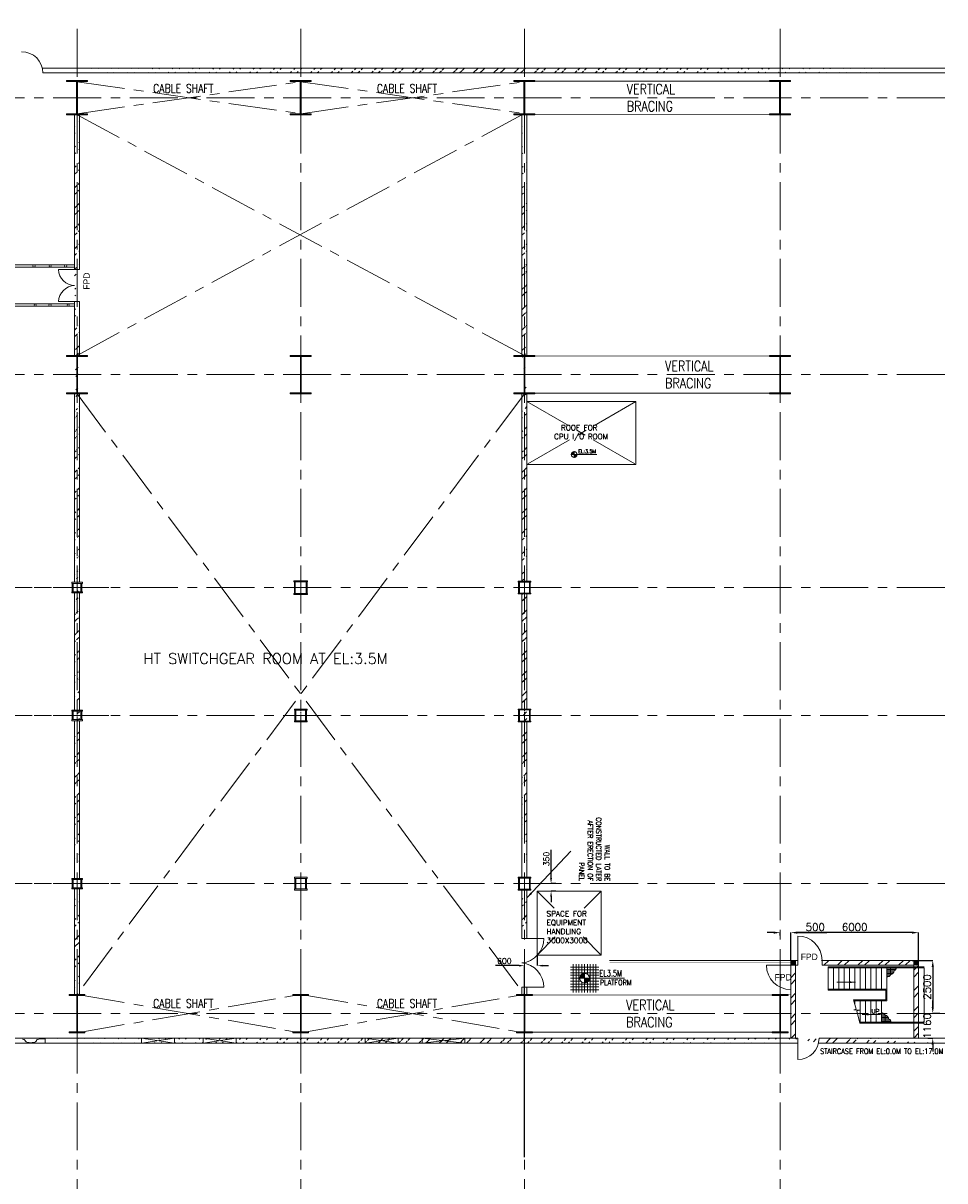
# Model space of a CAD drawing. Header units: inches. Extents: x 0 to 1545919, y 0 to 23143738.
# Tile 3 of 197: x 42049 to 85309, y 44616 to 98969. Entities that reach past the tile are written whole.
import ezdxf

# ---------------------------------------------------------------- set-up
doc = ezdxf.new("R2010")
doc.units = ezdxf.units.IN
doc.header["$LTSCALE"] = 1800
doc.header["$MEASUREMENT"] = 0
for name, pattern in [('CENTER', [2, 1.25, -0.25, 0.25, -0.25]), ('CENTER2', [1.125, 0.75, -0.125, 0.125, -0.125]), ('HIDDEN', [0.375, 0.25, -0.125])]:
    doc.linetypes.add(name, pattern=pattern)
doc.layers.get('0').update_dxf_attribs({"color": 253, "lineweight": 5})
doc.layers.get('Defpoints').update_dxf_attribs({"lineweight": 18})
for name, color, linetype, lineweight in [('A-REMOVABLE GRATING', 252, 'Continuous', 9), ('AUX COL', 1, 'Continuous', 18), ('BRACING', 1, 'HIDDEN', 18), ('CEN', 8, 'CENTER', 18), ('COL', 1, 'Continuous', 18), ('DIM', 4, 'Continuous', 18), ('DOOR', 235, 'Continuous', 13), ('GRID', 251, 'CENTER', 18), ('OPENING', 40, 'Continuous', 18), ('STAIR', 2, 'Continuous', 18), ('STEEL', 231, 'Continuous', 18), ('TEXT', 3, 'Continuous', 18), ('WALL', 6, 'Continuous', 18)]:
    doc.layers.add(name, color=color, linetype=linetype, lineweight=lineweight)
doc.styles.add('AR', font='arial.ttf')
doc.styles.add('HTX11', font='O8111901')
doc.styles.add('ROMANC', font='ROMANC.SHX')
doc.styles.add('ROMANS', font='romans.shx')
doc.styles.add('ROMANT', font='romant')
doc.linetypes.add('FENCELINE1', pattern='A,0.25,-0.1,[133,ltypeshp.shx,S=0.1,R=0,X=-0.1,Y=0],-0.1,1', length=1.45)
doc.dimstyles.new('USER175', dxfattribs={"dimscale": 175, "dimtxt": 2, "dimasz": 1.75, "dimexe": 0, "dimexo": 0, "dimgap": 0.5, "dimtad": 1, "dimdec": 0, "dimzin": 0, "dimdsep": 46, "dimtxsty": 'ROMANS', "dimcen": 0, "dimclrd": 4, "dimclre": 4, "dimclrt": 4, "dimadec": 0, "dimazin": 0, "dimtfac": 0.09, "dimtdec": 0, "dimtix": 1, "dimtofl": 0, "dimtmove": 0, "dimatfit": 3, "dimfxl": 1, "dimtolj": 1, "dimtzin": 0, "dimarcsym": 0})
pattern_1 = [(0, (-336986.62, -83838.76), (0, 62.5), []), (90, (-336986.62, -83838.76), (-250, 2e-14), [])]

# ---------------------------------------------------------------- blocks, each defined once
blk = doc.blocks.new('A-ROW COLUMN')
at = {"layer": 'COL'}
h = blk.add_hatch(dxfattribs=at)
h.set_pattern_fill('ANSI31', color=256, scale=200, style=0)
h.set_pattern_definition([(45, (165226.353, 18853.894), (-17.67767, 17.67767), [])])
h.paths.add_polyline_path([(180799, 40890), (181539, 40890), (181539, 40840), (180799, 40840)])
h.paths.add_polyline_path([(181153, 42590), (181185, 42590), (181185, 40890), (181153, 40890)])
h.paths.add_polyline_path([(180799, 42640), (181539, 42640), (181539, 42590), (180799, 42590)])
blk.add_line((181169, 40840), (181169, 42640))
at = {"layer": 'CEN'}
for p, q in [((181169, 40840), (181169, 42640)), ((180977, 41740), (181360, 41740))]:
    blk.add_line(p, q, dxfattribs=at)
at = {"layer": 'COL'}
for points in [[(180799, 42640), (181539, 42640), (181539, 42590), (180799, 42590)], [(181153, 42590), (181185, 42590), (181185, 40890), (181153, 40890)], [(180799, 40890), (181539, 40890), (181539, 40840), (180799, 40840)]]:
    blk.add_lwpolyline(points, close=True, dxfattribs=at)
blk = doc.blocks.new('C-ROW COLUMN')
at = {"layer": 'COL'}
h = blk.add_hatch(dxfattribs=at)
h.set_pattern_fill('ANSI31', color=256, scale=200, style=0)
h.set_pattern_definition([(45, (-1315.907, -6.545), (-17.6776695, 17.6776695), [])])
h.paths.add_polyline_path([(77950, 120865), (76960, 120865), (76960, 120820), (77950, 120820)])
h.paths.add_polyline_path([(77478, 120820), (77433, 120820), (77433, 119310), (77478, 119310)])
h.paths.add_polyline_path([(77950, 119310), (76960, 119310), (76960, 119265), (77950, 119265)])
at = {"layer": 'CEN'}
for p, q in [((77455, 119265), (77455, 120865)), ((77264, 120065), (77647, 120065))]:
    blk.add_line(p, q, dxfattribs=at)
at = {"layer": 'COL'}
for points in [[(76960, 120865), (77950, 120865), (77950, 120820), (76960, 120820)], [(77433, 120820), (77478, 120820), (77478, 119310), (77433, 119310)], [(76960, 119310), (77950, 119310), (77950, 119265), (76960, 119265)]]:
    blk.add_lwpolyline(points, close=True, dxfattribs=at)
blk = doc.blocks.new('B-ROW COLUMN')
at = {"layer": 'COL'}
h = blk.add_hatch(dxfattribs=at)
h.set_pattern_fill('ANSI31', color=256, scale=200, style=0)
h.set_pattern_definition([(45, (155648.048, 63141.767), (-17.67767, 17.67767), [])])
h.paths.add_polyline_path([(171095, 85178), (172085, 85178), (172085, 85128), (171095, 85128)])
h.paths.add_polyline_path([(171574, 86878), (171606, 86878), (171606, 85178), (171574, 85178)])
h.paths.add_polyline_path([(171095, 86928), (172085, 86928), (172085, 86878), (171095, 86878)])
blk.add_line((171590, 85128), (171590, 86928))
at = {"layer": 'CEN'}
for p, q in [((171590, 85128), (171590, 86928)), ((171399, 86028), (171782, 86028))]:
    blk.add_line(p, q, dxfattribs=at)
at = {"layer": 'COL'}
for points in [[(171095, 86928), (172085, 86928), (172085, 86878), (171095, 86878)], [(171574, 86878), (171606, 86878), (171606, 85178), (171574, 85178)], [(171095, 85178), (172085, 85178), (172085, 85128), (171095, 85128)]]:
    blk.add_lwpolyline(points, close=True, dxfattribs=at)
blk = doc.blocks.new('*D686')
at = {"layer": 'Defpoints', "color": 0, "transparency": 16777216}
for p in [(66827, 58569), (67045, 58569), (67045, 58219)]:
    blk.add_point(p, dxfattribs=at)
at = {"layer": 'DIM', "color": 4, "lineweight": -2, "transparency": 16777216}
for p, q in [((66827, 58831), (66827, 60153)), ((67045, 58569), (66827, 58569)), ((67045, 58219), (66827, 58219)), ((66827, 57956), (66827, 57694))]:
    blk.add_line(p, q, dxfattribs=at)
at = {"layer": 'DIM', "color": 4, "transparency": 16777216}
for points in [[(66784, 58831), (66871, 58831), (66827, 58569)], [(66784, 57956), (66871, 57956), (66827, 58219)]]:
    blk.add_solid(points, dxfattribs=at)
at = {"layer": 'DIM', "color": 4, "transparency": 16777216, "insert": (66609, 59728), "char_height": 262.5, "attachment_point": 5, "rotation": 90, "style": 'ROMANS'}
blk.add_mtext('\\A1;350', dxfattribs=at)
blk = doc.blocks.new('*D1059')
at = {"layer": 'Defpoints', "color": 0, "transparency": 16777216}
for p in [(66177, 55219), (65577, 54719), (65577, 45723)]:
    blk.add_point(p, dxfattribs=at)
at = {"layer": 'DIM', "color": 4, "lineweight": -2, "transparency": 16777216}
for p, q in [((66177, 55219), (66177, 54719)), ((65315, 54719), (64215, 54719)), ((65577, 45723), (65577, 54719)), ((66440, 54719), (66702, 54719))]:
    blk.add_line(p, q, dxfattribs=at)
at = {"layer": 'DIM', "color": 4, "transparency": 16777216}
for points in [[(65315, 54762), (65315, 54675), (65577, 54719)], [(66440, 54762), (66440, 54675), (66177, 54719)]]:
    blk.add_solid(points, dxfattribs=at)
at = {"layer": 'DIM', "color": 4, "transparency": 16777216, "insert": (64634, 54937), "char_height": 262.5, "attachment_point": 5, "style": 'ROMANS'}
blk.add_mtext('\\A1;600', dxfattribs=at)
blk = doc.blocks.new('*D687')
at = {"layer": 'Defpoints', "color": 0, "transparency": 16777216}
for p in [(77577, 56128), (78077, 56269), (78077, 56128)]:
    blk.add_point(p, dxfattribs=at)
at = {"layer": 'DIM', "color": 4, "lineweight": -2, "transparency": 16777216}
for p, q in [((77271, 56269), (76965, 56269)), ((77577, 56128), (77577, 56269)), ((78077, 56128), (78077, 56269)), ((78384, 56269), (79765, 56269))]:
    blk.add_line(p, q, dxfattribs=at)
at = {"layer": 'DIM', "color": 4, "transparency": 16777216}
for points in [[(77271, 56320), (77271, 56218), (77577, 56269)], [(78384, 56320), (78384, 56218), (78077, 56269)]]:
    blk.add_solid(points, dxfattribs=at)
at = {"layer": 'DIM', "color": 4, "transparency": 16777216, "insert": (79227, 56532), "char_height": 350, "attachment_point": 5, "style": 'ROMANS'}
blk.add_mtext('\\A1;500', dxfattribs=at)
blk = doc.blocks.new('*D688')
at = {"layer": 'Defpoints', "color": 0, "transparency": 16777216}
for p in [(78077, 56269), (78077, 54969), (84077, 54969)]:
    blk.add_point(p, dxfattribs=at)
at = {"layer": 'DIM', "color": 4, "lineweight": -2, "transparency": 16777216}
for p, q in [((78077, 54969), (78077, 56269)), ((83771, 56269), (78384, 56269)), ((84077, 54969), (84077, 56269))]:
    blk.add_line(p, q, dxfattribs=at)
at = {"layer": 'DIM', "color": 4, "transparency": 16777216}
for points in [[(78384, 56320), (78384, 56218), (78077, 56269)], [(83771, 56320), (83771, 56218), (84077, 56269)]]:
    blk.add_solid(points, dxfattribs=at)
at = {"layer": 'DIM', "color": 4, "transparency": 16777216, "insert": (81077, 56532), "char_height": 350, "attachment_point": 5, "style": 'ROMANS'}
blk.add_mtext('\\A1;6000', dxfattribs=at)
blk = doc.blocks.new('*D689')
at = {"layer": 'Defpoints', "color": 0, "transparency": 16777216}
for p in [(83780, 54969), (84742, 52469), (85082, 52469)]:
    blk.add_point(p, dxfattribs=at)
at = {"layer": 'DIM', "color": 4, "lineweight": -2, "transparency": 16777216}
for p, q in [((83780, 54969), (84742, 54969)), ((84742, 54663), (84742, 52775)), ((85082, 52469), (84742, 52469))]:
    blk.add_line(p, q, dxfattribs=at)
at = {"layer": 'DIM', "color": 4, "transparency": 16777216}
for points in [[(84691, 54663), (84793, 54663), (84742, 54969)], [(84691, 52775), (84793, 52775), (84742, 52469)]]:
    blk.add_solid(points, dxfattribs=at)
at = {"layer": 'DIM', "color": 4, "transparency": 16777216, "insert": (84479, 53719), "char_height": 350, "attachment_point": 5, "rotation": 90, "style": 'ROMANS'}
blk.add_mtext('\\A1;2500', dxfattribs=at)
blk = doc.blocks.new('*D690')
at = {"layer": 'Defpoints', "color": 0, "transparency": 16777216}
for p in [(85082, 52469), (84518, 51309), (84742, 51309)]:
    blk.add_point(p, dxfattribs=at)
at = {"layer": 'DIM', "color": 4, "lineweight": -2, "transparency": 16777216}
for p, q in [((84742, 52775), (84742, 53081)), ((85082, 52469), (84742, 52469)), ((84518, 51309), (84742, 51309)), ((84742, 51002), (84742, 50696))]:
    blk.add_line(p, q, dxfattribs=at)
at = {"layer": 'DIM', "color": 4, "transparency": 16777216}
for points in [[(84691, 52775), (84793, 52775), (84742, 52469)], [(84691, 51002), (84793, 51002), (84742, 51309)]]:
    blk.add_solid(points, dxfattribs=at)
at = {"layer": 'DIM', "color": 4, "transparency": 16777216, "insert": (84479, 51889), "char_height": 350, "attachment_point": 5, "rotation": 90, "style": 'ROMANS'}
blk.add_mtext('\\A1;1160', dxfattribs=at)
blk = doc.blocks.new('A$C23722B17')
at = {"flags": 128}
for points in [[(-533, 658), (-533, -676)], [(-400, 658), (-400, -676)], [(-267, 658), (-267, -676)], [(-267, 658), (-267, -676)], [(-133, 658), (-133, 181)], [(0, 658), (0, -676)], [(0, 658), (0, -676)], [(133, 658), (133, 181)], [(133, 658), (133, 181)], [(267, 658), (267, -676)], [(400, 658), (400, -676)], [(533, 658), (533, -676)], [(-667, 524), (667, 524)], [(-667, 391), (667, 391)], [(-667, 258), (667, 258)], [(-667, 142), (-174, 142)], [(-667, 0), (667, 0)], [(-265, 0), (0, 0)], [(-225, 2), (0, 2)], [(-224, 25), (0, 25)], [(-220, 47), (0, 47)], [(-214, 70), (0, 70)], [(-205, 92), (0, 92)], [(-194, 115), (0, 115)], [(-178, 137), (0, 137)], [(-158, 160), (0, 160)], [(-132, 182), (0, 182)], [(-93, 205), (0, 205)], [(0, 0), (0, 264)], [(1864, 0), (0, 0)], [(0, 0), (0, -261)], [(174, 142), (667, 142)], [(-667, -133), (-181, -133)], [(-667, -276), (667, -276)], [(-667, -409), (667, -409)], [(-667, -542), (667, -542)], [(-133, -181), (-133, -676)], [(225, -2), (0, -2)], [(224, -25), (0, -25)], [(220, -47), (0, -47)], [(214, -70), (0, -70)], [(205, -92), (0, -92)], [(194, -115), (0, -115)], [(178, -137), (0, -137)], [(158, -160), (0, -160)], [(132, -182), (0, -182)], [(93, -205), (0, -205)], [(133, -181), (133, -676)], [(133, -181), (133, -676)], [(181, -133), (667, -133)]]:
    blk.add_lwpolyline(points, dxfattribs=at)
for points in [[(0, 225, 0.414246), (-225, 0)], [(225, 0, 0.414258), (0, 225)], [(0, -225, 0.414246), (225, 0)], [(-225, 0, 0.414221), (0, -225)]]:
    blk.add_lwpolyline(points, format="xyb", dxfattribs=at)
blk = doc.blocks.new('STAIR AT A-ROW')
at = {"layer": 'A-REMOVABLE GRATING'}
h = blk.add_hatch(dxfattribs=at)
h.set_pattern_fill('GRATE', color=256, scale=2000, style=0)
h.set_pattern_definition(pattern_1)
h.paths.add_polyline_path([(154950, 57310, 0.269537), (155061, 57449), (154602, 57449), (154602, 57020, 0.388318), (154775, 57122, 0.326637)])
h = blk.add_hatch(dxfattribs=at)
h.set_pattern_fill('GRATE', color=256, scale=2000, style=0)
h.set_pattern_definition(pattern_1)
h.paths.add_polyline_path([(154700, 55038, -0.269537), (154811, 54898), (154352, 54898), (154352, 55328, -0.388318), (154525, 55226, -0.326637)])
for centre, radius, start, end in [((154633, 57166), 149, 258.1134, 343.0018), ((154734, 57336), 217, 280.8052, 353.161), ((154886, 57475), 178, 291.2949, 351.6342), ((154383, 55182), 149, 16.9982, 101.8866), ((154484, 55012), 217, 6.839, 79.1948), ((154636, 54872), 178, 8.3658, 68.7051)]:
    blk.add_arc(centre, radius, start, end, dxfattribs=at)
at = {"layer": 'STAIR'}
for p, q in [((154602, 57449), (151852, 57449)), ((154602, 54898), (153333, 54898))]:
    blk.add_line(p, q, dxfattribs=at)
at = {"layer": 'STAIR', "linetype": 'FENCELINE1', "ltscale": 0.25}
for points in [[(151852, 57499), (156362, 57499)], [(151852, 56399), (154552, 56399), (154552, 55948), (153040, 55948)], [(156362, 54848), (154602, 54848), (153347, 54848)]]:
    blk.add_lwpolyline(points, dxfattribs=at)
at = {"layer": 'STAIR'}
for points in [[(151852, 57499), (151852, 56399)], [(152102, 57449), (152102, 56449)], [(152352, 57449), (152352, 56449)], [(152602, 57449), (152602, 56449)], [(152852, 57449), (152852, 56449)], [(153102, 57449), (153102, 56449)], [(153352, 57449), (153352, 56449)], [(153602, 57449), (153602, 56449)], [(153852, 57449), (153852, 56449)], [(154102, 57449), (154102, 56449)], [(154352, 57449), (154352, 56449)], [(154602, 57449), (154602, 55898)], [(154602, 57449), (156362, 57449), (156362, 54898), (154602, 54898)], [(151852, 56449), (154602, 56449)], [(153347, 54848), (153191, 55425), (153318, 55455), (153050, 55481), (153168, 55513), (153040, 55948)], [(153055, 55898), (154602, 55898)], [(153102, 55737), (153102, 55898)], [(153102, 55476), (153102, 55495)], [(153352, 54898), (153352, 55898)], [(153602, 54898), (153602, 55898)], [(153852, 54898), (153852, 55898)], [(154102, 54898), (154102, 55898)], [(154352, 54898), (154352, 55898)]]:
    blk.add_lwpolyline(points, dxfattribs=at)
at = {"layer": 'TEXT', "style": 'ROMANC'}
blk.add_text('UP', height=200, dxfattribs=at).set_placement((153890, 55301))
at = {"layer": 'DIM'}
for points in [[(153132, 56770), (152267, 56770)], [(153445, 55259), (154310, 55259)]]:
    blk.add_leader(points, dimstyle='USER175', dxfattribs=at)
blk = doc.blocks.new('A$C56A91BA0')
for p, q in [((3025, -1160), (4575, -1390)), ((4575, -1160), (3025, -1390)), ((5926, -1160), (7476, -1390)), ((7476, -1160), (5926, -1390)), ((13525, -1160), (15075, -1390)), ((15075, -1160), (13525, -1390)), ((16200, -1160), (18200, -1390)), ((18200, -1160), (16200, -1390))]:
    blk.add_line(p, q)
for points in [[(3025, -1160), (4575, -1160), (4575, -1390), (3025, -1390)], [(5926, -1160), (7476, -1160), (7476, -1390), (5926, -1390)], [(13525, -1160), (15075, -1160), (15075, -1390), (13525, -1390)], [(16200, -1160), (18200, -1160), (18200, -1390), (16200, -1390)]]:
    blk.add_lwpolyline(points, close=True)
at = {"layer": 'DIM', "color": 0, "insert": (25009, 6219), "char_height": 240, "attachment_point": 3, "rotation": 270, "style": 'AR'}
blk.add_mtext_dynamic_manual_height_columns('{\\Fromans|c0;\\W0.8;WALL TO BE CONSTRUCTED LATER AFTER ERECTION OF PANEL}', width=3143, gutter_width=15, heights=[2487], dxfattribs=at)
blk.add_leader([(21115, 5434), (23182, 7624)], dimstyle='USER175')

msp = doc.modelspace()

# ---------------------------------------------------------------- hatches: boundary and pattern name
h = msp.add_hatch()
h.set_pattern_fill('ANSI32', color=256, scale=1800, style=0)
h.set_pattern_definition([(45, (0, 1000), (-477.297, 477.297), []), (45, (318.2, 1000), (-477.297, 477.297), [])])
edge = h.paths.add_edge_path()
edge.add_line((42950.672, 96858.682), (85309.37, 96858.682))
edge.add_line((42977.482, 96628.682), (85309.37, 96628.682))
h = msp.add_hatch()
h.set_pattern_fill('ANSI32', color=256, scale=1800, style=0)
edge = h.paths.add_edge_path()
edge.add_line((44692.482, 66218.682), (44692.482, 58818.682))
edge.add_line((44462.482, 66218.682), (44462.482, 58818.682))
edge.add_line((44692.482, 72218.682), (44692.482, 66718.682))
edge.add_line((44462.482, 72218.682), (44462.482, 66718.682))
edge.add_line((44692.482, 81568.682), (44692.482, 72718.682))
edge.add_line((44462.482, 81568.682), (44462.482, 72718.682))
edge.add_line((44692.482, 85899.606), (44692.482, 83368.682))
edge.add_line((44462.482, 85899.606), (44462.482, 83368.682))
edge.add_line((44692.482, 94668.682), (44692.482, 87399.606))
edge.add_line((44462.482, 94668.682), (44462.482, 87399.606))
h = msp.add_hatch()
h.set_pattern_fill('ANSI32', color=256, scale=1800, style=0)
edge = h.paths.add_edge_path()
edge.add_line((65692.482, 94668.682), (65692.482, 83368.682))
edge.add_line((65462.482, 94668.682), (65462.482, 83368.682))
edge.add_line((65692.482, 81568.682), (65692.482, 72768.682))
edge.add_line((65462.482, 81568.682), (65462.482, 72768.682))
edge.add_line((65692.482, 66168.682), (65692.482, 58868.682))
edge.add_line((65462.482, 66168.682), (65462.482, 58868.682))
h = msp.add_hatch()
h.set_pattern_fill('ANSI32', color=256, scale=1800, style=0)
h.paths.add_polyline_path([(65692.482, 72168.682), (65577.482, 72168.682), (65577.482, 66768.682), (65692.482, 66768.682)])
h.paths.add_polyline_path([(65462.482, 66768.682), (65577.482, 66768.682), (65577.482, 72168.682), (65462.482, 72168.682)])
h = msp.add_hatch()
h.set_pattern_fill('ANSI32', color=256, scale=1800, style=0)
edge = h.paths.add_edge_path()
edge.add_line((44692.482, 58318.682), (44692.482, 53368.682))
edge.add_line((44462.482, 58318.682), (44462.482, 53368.682))
h = msp.add_hatch()
h.set_pattern_fill('ANSI32', color=256, scale=1800, style=0)
edge = h.paths.add_edge_path()
edge.add_line((65692.482, 58268.682), (65692.482, 55987.504))
edge.add_line((65462.482, 58268.682), (65462.482, 55987.504))
h = msp.add_hatch()
h.set_pattern_fill('ANSI32', color=256, scale=1800, style=0)
h.set_pattern_definition([(45, (108.2, 1954.5), (-477.297, 477.297), []), (45, (426.4, 1954.5), (-477.297, 477.297), [])])
h.paths.add_polyline_path([(78307.482, 52468.682), (78077.482, 52468.682), (78077.482, 51308.682), (78307.482, 51308.682)])
h.paths.add_polyline_path([(78307.482, 54739.02), (78407.482, 54739.02), (78407.482, 54969.02), (78077.482, 54969.02), (78077.482, 52468.682), (78307.482, 52468.682)])
h = msp.add_hatch()
h.set_pattern_fill('ANSI32', color=256, scale=1800, style=0)
h.set_pattern_definition([(45, (634922, 57637.6), (-477.2971, 477.2971), []), (45, (635240.2, 57637.6), (-477.2971, 477.2971), [])])
h.paths.add_polyline_path([(84077.482, 52468.682), (83847.482, 52468.682), (83847.482, 51308.682), (84077.482, 51308.682)])
h.paths.add_polyline_path([(79520.615, 54969.02), (79520.615, 54739.02), (83847.482, 54739.02), (83847.482, 52468.682), (84077.482, 52468.682), (84077.482, 54969.02)])
h = msp.add_hatch()
h.set_pattern_fill('ANSI32', color=256, scale=1800, style=0)
edge = h.paths.add_edge_path()
edge.add_line((43077.482, 51078.682), (78407.482, 51078.682))
edge.add_line((43077.482, 51308.682), (78407.482, 51308.682))
edge.add_line((79380.672, 51078.682), (85309.37, 51078.682))
edge.add_line((79407.482, 51308.682), (85309.37, 51308.682))
at = {"layer": 'COL'}
h = msp.add_hatch(dxfattribs=at)
h.set_pattern_fill('ANSI31', color=1, scale=250, angle=90, style=0)
h.set_pattern_definition([(135, (233483.785, -98023.168), (-22.097087, -22.097087), [])])
h.paths.add_polyline_path([(78077.482, 54969.02), (78307.482, 54969.02), (78307.482, 54739.02), (78077.482, 54739.02)])
h = msp.add_hatch(dxfattribs=at)
h.set_pattern_fill('ANSI31', color=1, scale=250, angle=90, style=0)
h.set_pattern_definition([(135, (239253.785, -98023.168), (-22.097087, -22.097087), [])])
h.paths.add_polyline_path([(83847.482, 54969.02), (84077.482, 54969.02), (84077.482, 54739.02), (83847.482, 54739.02)])

# ---------------------------------------------------------------- linework, layer by layer
at = {"color": 2, "linetype": 'CENTER2', "ltscale": 0.15}
for p, q in [((44802.482, 72468.682), (44352.482, 72468.682)), ((44577.482, 72218.682), (44577.482, 72718.682)), ((65852.482, 72468.682), (65302.482, 72468.682)), ((65577.482, 72168.682), (65577.482, 72768.682)), ((44802.482, 66468.682), (44352.482, 66468.682)), ((44577.482, 66218.682), (44577.482, 66718.682)), ((44577.482, 58318.682), (44577.482, 58818.682)), ((44802.482, 58568.682), (44352.482, 58568.682))]:
    msp.add_line(p, q, dxfattribs=at)
at = {"color": 2, "linetype": 'CENTER2', "ltscale": 0.25}
for p, q in [((55377.482, 72468.682), (54777.482, 72468.682)), ((55077.482, 72143.682), (55077.482, 72793.682)), ((55352.482, 66468.682), (54802.482, 66468.682)), ((55077.482, 66168.682), (55077.482, 66768.682)), ((65302.482, 66468.682), (65852.482, 66468.682)), ((65577.482, 66168.682), (65577.482, 66768.682)), ((55077.482, 58268.682), (55077.482, 58868.682)), ((65577.482, 58268.682), (65577.482, 58868.682)), ((55352.482, 58568.682), (54802.482, 58568.682)), ((65302.482, 58568.682), (65852.482, 58568.682))]:
    msp.add_line(p, q, dxfattribs=at)
for centre in [(42557.123, 87568.682), (43313.655, 87568.682), (44044.757, 87568.682), (42614.75, 85733.682), (43306.437, 85733.682), (44160.873, 85733.682)]:
    msp.add_circle(centre, 50)
at = {"layer": 'AUX COL'}
for p, q in [((44352.482, 72268.682), (44352.482, 72668.682)), ((44402.482, 72268.682), (44402.482, 72668.682)), ((44752.482, 72268.682), (44752.482, 72668.682)), ((44802.482, 72268.682), (44802.482, 72668.682)), ((54777.482, 72193.682), (54777.482, 72743.682)), ((54822.482, 72193.682), (54822.482, 72743.682)), ((55332.482, 72193.682), (55332.482, 72743.682)), ((55377.482, 72193.682), (55377.482, 72743.682)), ((65302.482, 72213.682), (65302.482, 72723.682)), ((65347.482, 72213.682), (65347.482, 72723.682)), ((65807.482, 72213.682), (65807.482, 72723.682)), ((65852.482, 72213.682), (65852.482, 72723.682)), ((44352.482, 66268.682), (44352.482, 66668.682)), ((44392.482, 66268.682), (44392.482, 66668.682)), ((44762.482, 66268.682), (44762.482, 66668.682)), ((44802.482, 66268.682), (44802.482, 66668.682)), ((54802.482, 66718.682), (54802.482, 66218.682)), ((54852.482, 66718.682), (54852.482, 66218.682)), ((55302.482, 66718.682), (55302.482, 66218.682)), ((55352.482, 66718.682), (55352.482, 66218.682)), ((65302.482, 66204.682), (65302.482, 66732.682)), ((65338.482, 66204.682), (65338.482, 66732.682)), ((65816.482, 66204.682), (65816.482, 66732.682)), ((65852.482, 66204.682), (65852.482, 66732.682)), ((44352.482, 58368.682), (44352.482, 58768.682)), ((44392.482, 58368.682), (44392.482, 58768.682)), ((44762.482, 58368.682), (44762.482, 58768.682)), ((44802.482, 58368.682), (44802.482, 58768.682)), ((54802.482, 58818.682), (54802.482, 58318.682)), ((54852.482, 58818.682), (54852.482, 58318.682)), ((55302.482, 58818.682), (55302.482, 58318.682)), ((55352.482, 58818.682), (55352.482, 58318.682)), ((65302.482, 58304.682), (65302.482, 58832.682)), ((65338.482, 58304.682), (65338.482, 58832.682)), ((65816.482, 58304.682), (65816.482, 58832.682)), ((65852.482, 58304.682), (65852.482, 58832.682))]:
    msp.add_line(p, q, dxfattribs=at)
for points in [[(44327.482, 72718.682), (44827.482, 72718.682), (44827.482, 72668.682), (44327.482, 72668.682)], [(54752.482, 72793.682), (55402.482, 72793.682), (55402.482, 72743.682), (54752.482, 72743.682)], [(65277.482, 72768.682), (65877.482, 72768.682), (65877.482, 72723.682), (65277.482, 72723.682)], [(44327.482, 72268.682), (44827.482, 72268.682), (44827.482, 72218.682), (44327.482, 72218.682)], [(54752.482, 72193.682), (55402.482, 72193.682), (55402.482, 72143.682), (54752.482, 72143.682)], [(65277.482, 72213.682), (65877.482, 72213.682), (65877.482, 72168.682), (65277.482, 72168.682)], [(44327.482, 66718.682), (44827.482, 66718.682), (44827.482, 66668.682), (44327.482, 66668.682)], [(54777.482, 66768.682), (55377.482, 66768.682), (55377.482, 66718.682), (54777.482, 66718.682)], [(65277.482, 66768.682), (65877.482, 66768.682), (65877.482, 66732.682), (65277.482, 66732.682)], [(44327.482, 66268.682), (44827.482, 66268.682), (44827.482, 66218.682), (44327.482, 66218.682)], [(54777.482, 66218.682), (55377.482, 66218.682), (55377.482, 66168.682), (54777.482, 66168.682)], [(65277.482, 66204.682), (65877.482, 66204.682), (65877.482, 66168.682), (65277.482, 66168.682)], [(44327.482, 58818.682), (44827.482, 58818.682), (44827.482, 58768.682), (44327.482, 58768.682)], [(54777.482, 58868.682), (55377.482, 58868.682), (55377.482, 58818.682), (54777.482, 58818.682)], [(65277.482, 58868.682), (65877.482, 58868.682), (65877.482, 58832.682), (65277.482, 58832.682)], [(44327.482, 58368.682), (44827.482, 58368.682), (44827.482, 58318.682), (44327.482, 58318.682)], [(54777.482, 58318.682), (55377.482, 58318.682), (55377.482, 58268.682), (54777.482, 58268.682)], [(65277.482, 58304.682), (65877.482, 58304.682), (65877.482, 58268.682), (65277.482, 58268.682)]]:
    msp.add_lwpolyline(points, close=True, dxfattribs=at)
at = {"layer": 'BRACING', "const_width": 40}
for points in [[(65977.482, 96246.182), (77177.482, 96246.182)], [(65977.482, 94691.182), (77177.482, 94691.182)], [(65947.482, 83343.682), (77207.482, 83343.682)], [(65947.482, 81593.682), (77207.482, 81593.682)], [(65947.482, 53343.682), (77207.482, 53343.682)], [(65947.482, 51593.682), (77207.482, 51593.682)]]:
    msp.add_lwpolyline(points, dxfattribs=at)
at = {"layer": 'CEN'}
for p, q in [((44577.481, 96218.682), (55077.482, 94718.682)), ((44577.482, 94718.682), (55077.482, 96218.682)), ((55077.482, 94718.682), (65577.482, 96218.682)), ((55077.482, 96218.682), (65577.482, 94718.682)), ((44577.482, 83368.682), (65462.482, 94668.682)), ((44577.482, 94668.682), (65577.482, 83368.682)), ((65577.482, 81568.682), (44577.482, 53368.682)), ((44577.482, 81568.682), (65577.482, 53368.682)), ((70807.482, 81203.682), (65692.482, 78253.682)), ((65692.482, 81203.682), (70807.482, 78253.682)), ((66177.482, 58218.682), (66972.419, 57423.745)), ((69177.482, 58218.682), (68382.545, 57423.745)), ((67025.732, 56066.932), (66177.482, 55218.682)), ((68329.231, 56066.932), (69177.482, 55218.682)), ((44577.482, 51568.682), (55077.482, 53368.682)), ((44577.482, 53368.682), (55077.482, 51568.682)), ((55077.482, 51568.682), (65577.482, 53368.682)), ((55077.482, 53368.682), (65577.482, 51568.682))]:
    msp.add_line(p, q, dxfattribs=at)
at = {"layer": 'DOOR'}
for centre, radius, start, end in [((41977.482, 96628.682), 1000, 0, 90), ((44483.887, 87421.011), 771.703, 181.5894973, 268.4105027), ((44483.887, 85878.2), 771.703, 91.5894973, 178.4105027), ((78407.482, 51308.682), 1000, 270, 0)]:
    msp.add_arc(centre, radius, start, end, dxfattribs=at)
at = {"layer": 'GRID'}
for p, q in [((44577.482, 35249.687), (44577.482, 98968.682)), ((55077.482, 35249.687), (55077.482, 98968.682)), ((65577.482, 35249.687), (65577.482, 98968.682)), ((77577.482, 35249.687), (77577.482, 98968.682)), ((85309.37, 95468.682), (25777.482, 95468.682)), ((85309.37, 82468.682), (25776.634, 82468.682)), ((85309.37, 72468.682), (30577.482, 72468.682)), ((46077.482, 72468.682), (31077.482, 72468.682)), ((85309.37, 66468.682), (29577.482, 66468.682)), ((46077.482, 66468.682), (31077.482, 66468.682)), ((85309.37, 58568.682), (30577.482, 58568.682)), ((46077.482, 58568.682), (31077.482, 58568.682)), ((85309.37, 52468.682), (25777.482, 52468.682))]:
    msp.add_line(p, q, dxfattribs=at)
at = {"layer": 'OPENING'}
msp.add_lwpolyline([(66177.482, 58218.682), (69177.482, 58218.682), (69177.482, 55218.682), (66177.482, 55218.682)], close=True, dxfattribs=at)
at = {"layer": 'STEEL', "const_width": 15}
for points in [[(65852.482, 58568.682), (69577.482, 58568.682), (69577.482, 54854.02)], [(78077.482, 54854.02), (69577.482, 54854.02)], [(65577.482, 53354.02), (78077.482, 53354.02)]]:
    msp.add_lwpolyline(points, dxfattribs=at)
at = {"layer": 'STEEL', "linetype": 'FENCELINE1', "ltscale": 0.25}
msp.add_lwpolyline([(78077.482, 54954.02), (69577.482, 54954.02)], dxfattribs=at)
at = {"layer": 'STEEL', "flags": 128}
msp.add_lwpolyline([(36077.482, 51078.682), (43077.482, 51078.682), (43077.482, 51308.682), (36077.482, 51308.682)], close=True, dxfattribs=at)
for points in [[(42142.152, 51193.182), (42142.152, 51193.282), (42142.152, 51193.282), (42142.152, 51193.282), (42142.152, 51193.282), (42142.152, 51193.282), (42142.152, 51193.282), (42142.152, 51193.282), (42137.452, 51210.782), (42122.852, 51228.182), (42098.552, 51244.482), (42065.152, 51258.882), (42024.252, 51270.682)], [(42142.152, 51193.182), (42144.752, 51180.282), (42152.952, 51166.882), (42167.652, 51153.382), (42188.952, 51140.382), (42217.052, 51128.382), (42251.452, 51117.882), (42291.152, 51109.582), (42335.052, 51103.782), (42381.552, 51100.782), (42428.952, 51100.782), (42475.552, 51103.782), (42519.452, 51109.582), (42559.152, 51117.882), (42593.552, 51128.382), (42621.652, 51140.382), (42642.952, 51153.382), (42657.552, 51166.882), (42665.852, 51180.282), (42668.452, 51193.182)], [(43077.482, 51270.244), (43045.652, 51276.882), (43001.752, 51282.682), (42955.252, 51285.682), (42907.852, 51285.682), (42861.352, 51282.682), (42817.352, 51276.882), (42777.652, 51268.582), (42743.252, 51258.082), (42715.152, 51246.082), (42693.852, 51233.082), (42679.252, 51219.582), (42670.952, 51206.182), (42668.452, 51193.182)]]:
    msp.add_lwpolyline(points, dxfattribs=at)
at = {"layer": 'TEXT', "color": 3, "flags": 128}
for points in [[(67917.409, 78846.674, 0.414246), (67782.409, 78711.674)], [(68052.409, 78711.674, 0.414258), (67917.409, 78846.674)], [(67782.409, 78711.674, 0.414221), (67917.409, 78576.674)], [(67917.409, 78576.674, 0.414246), (68052.409, 78711.674)]]:
    msp.add_lwpolyline(points, format="xyb", dxfattribs=at)
for points in [[(67838.191, 78821.024), (67917.409, 78821.024)], [(67861.357, 78834.524), (67917.409, 78834.524)], [(67917.409, 78711.674), (67917.409, 78870.218)], [(67758.163, 78711.674), (67917.409, 78711.674)], [(67782.409, 78713.024), (67917.409, 78713.024)], [(67783.219, 78726.524), (67917.409, 78726.524)], [(67785.433, 78740.024), (67917.409, 78740.024)], [(67789.051, 78753.524), (67917.409, 78753.524)], [(67794.289, 78767.024), (67917.409, 78767.024)], [(67801.255, 78780.524), (67917.409, 78780.524)], [(67810.435, 78794.024), (67917.409, 78794.024)], [(67822.315, 78807.524), (67917.409, 78807.524)], [(68972.506, 78711.674), (67917.409, 78711.674)], [(67917.409, 78711.674), (67917.409, 78554.912)], [(68052.409, 78710.378), (67917.409, 78710.378)], [(68051.599, 78696.878), (67917.409, 78696.878)], [(68049.439, 78683.378), (67917.409, 78683.378)], [(68045.767, 78669.878), (67917.409, 78669.878)], [(68040.583, 78656.378), (67917.409, 78656.378)], [(68033.563, 78642.878), (67917.409, 78642.878)], [(68024.437, 78629.378), (67917.409, 78629.378)], [(68012.503, 78615.878), (67917.409, 78615.878)], [(67996.627, 78602.378), (67917.409, 78602.378)], [(67973.461, 78588.878), (67917.409, 78588.878)]]:
    msp.add_lwpolyline(points, dxfattribs=at)
at = {"layer": 'WALL'}
for p, q in [((42950.672, 96858.682), (85309.37, 96858.682)), ((42977.482, 96628.682), (85309.37, 96628.682)), ((44462.482, 94668.682), (44462.482, 87399.606)), ((44692.482, 94668.682), (44692.482, 87399.606)), ((65462.482, 94668.682), (65462.482, 83368.682)), ((65692.482, 94668.682), (65692.482, 83368.682)), ((38967.482, 87518.682), (44462.482, 87518.682)), ((39067.482, 87618.682), (44462.482, 87618.682)), ((44692.482, 87399.606), (43712.482, 87399.606)), ((44692.482, 85899.606), (43712.482, 85899.606)), ((44462.482, 85899.606), (44462.482, 83368.682)), ((44692.482, 85899.606), (44692.482, 83368.682)), ((35122.482, 85783.682), (44462.482, 85783.682)), ((35122.482, 85683.682), (44462.482, 85683.682)), ((44462.482, 81568.682), (44462.482, 72718.682)), ((44692.482, 81568.682), (44692.482, 72718.682)), ((65462.482, 81568.682), (65462.482, 72768.682)), ((65692.482, 81568.682), (65692.482, 72768.682)), ((65692.482, 81203.682), (70807.482, 81203.682)), ((70807.482, 78253.682), (70807.482, 81203.682)), ((65692.482, 78253.682), (70807.482, 78253.682)), ((44462.482, 72218.682), (44462.482, 66718.682)), ((44692.482, 72218.682), (44692.482, 66718.682)), ((65462.482, 72168.682), (65462.482, 66768.682)), ((65692.482, 72168.682), (65692.482, 66768.682)), ((44462.482, 66218.682), (44462.482, 58818.682)), ((44692.482, 66218.682), (44692.482, 58818.682)), ((65462.482, 66168.682), (65462.482, 58868.682)), ((65692.482, 66168.682), (65692.482, 58868.682)), ((44462.482, 58318.682), (44462.482, 53368.682)), ((44692.482, 58318.682), (44692.482, 53368.682)), ((65462.482, 58268.682), (65462.482, 55987.504)), ((65692.482, 58268.682), (65692.482, 55987.504)), ((78407.482, 54969.02), (78077.482, 54969.02)), ((78077.482, 51308.682), (78077.482, 54969.02)), ((78077.482, 54739.02), (78077.482, 54969.02)), ((78077.482, 54969.02), (78407.482, 54969.02)), ((78307.482, 51308.682), (78307.482, 54969.02)), ((78307.482, 54739.02), (78307.482, 54969.02)), ((84077.482, 54969.02), (79549.224, 54969.02)), ((79549.224, 54969.02), (79549.224, 54739.02)), ((83847.482, 54739.02), (83847.482, 54969.02)), ((84077.482, 51308.682), (84077.482, 54969.02)), ((84077.482, 54739.02), (84077.482, 54969.02)), ((78407.482, 54739.02), (78307.482, 54739.02)), ((78307.482, 54739.02), (78407.482, 54739.02)), ((83847.482, 54739.02), (79549.224, 54739.02)), ((83847.482, 51308.682), (83847.482, 54739.02)), ((65462.482, 53704.02), (65462.482, 53368.682)), ((65692.482, 53704.02), (65692.482, 53368.682)), ((42077.482, 51308.682), (78407.482, 51308.682)), ((78407.482, 51308.682), (78407.482, 50308.682)), ((79407.482, 51308.682), (85309.37, 51308.682)), ((42077.482, 51078.682), (78407.482, 51078.682)), ((79380.672, 51078.682), (85309.37, 51078.682))]:
    msp.add_line(p, q, dxfattribs=at)
at = {"layer": 'WALL', "flags": 128}
for points in [[(65462.482, 55987.504), (66489.224, 55987.504)], [(78407.482, 54739.02), (78407.482, 56110.762)], [(78307.482, 54739.02), (76935.739, 54739.02)], [(65462.482, 53704.02), (66489.224, 53704.02)]]:
    msp.add_lwpolyline(points, dxfattribs=at)
for points in [[(65462.482, 54845.762, 0.381045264), (66489.224, 55987.504)], [(79549.224, 54969.02, 0.414209), (78407.482, 56110.762)], [(65462.482, 54845.762, -0.381045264), (66489.224, 53704.02)], [(78077.482, 53597.277, -0.414209), (76935.739, 54739.02)]]:
    msp.add_lwpolyline(points, format="xyb", dxfattribs=at)

# ---------------------------------------------------------------- block references
for name, p in [('C-ROW COLUMN', (-32877.958, -24596.467)), ('C-ROW COLUMN', (-22377.958, -24596.467)), ('C-ROW COLUMN', (-11877.958, -24596.467)), ('C-ROW COLUMN', (122.042, -24596.467)), ('B-ROW COLUMN', (-127012.744, -3558.944)), ('B-ROW COLUMN', (-116512.744, -3558.944)), ('B-ROW COLUMN', (-106012.744, -3558.944)), ('B-ROW COLUMN', (-94012.744, -3558.944))]:
    msp.add_blockref(name, p)
at = {"layer": 'COL'}
for p in [(-136591.05, 10728.929), (-126091.05, 10728.929), (-115591.05, 10728.929), (-103591.05, 10728.929)]:
    msp.add_blockref('A-ROW COLUMN', p, dxfattribs=at)
at = {"layer": 'DIM'}
msp.add_blockref('A$C56A91BA0', (44577.482, 52468.682), dxfattribs=at)
at = {"layer": 'STAIR'}
msp.add_blockref('STAIR AT A-ROW', (-72019.734, -2829.607), dxfattribs=at)
at = {"layer": 'STEEL'}
msp.add_blockref('A$C23722B17', (68402.772, 54130.291), dxfattribs=at)

# ---------------------------------------------------------------- texts
at = {"layer": 'STAIR', "linetype": 'Continuous', "style": 'HTX11'}
for p in [(78545.014, 54983.112), (77317.607, 54021.461)]:
    msp.add_text('FPD', height=300, dxfattribs=at).set_placement(p)
at = {"layer": 'TEXT', "style": 'ROMANS'}
for s, height, width, p in [('CABLE SHAFT', 400, 0.8, (48150.859, 95704.78)), ('CABLE SHAFT', 400, 0.8, (58650.859, 95704.78)), ('EL3.5M', 300, 0.75, (69094.763, 54212.641)), ('PLATFORM', 250, 0.8, (69117.68, 53801.378)), ('CABLE SHAFT', 400, 0.8, (48150.859, 52745.557)), ('CABLE SHAFT', 400, 0.8, (58650.859, 52745.557)), ('STAIRCASE FROM EL:0.0M TO EL:17.0M', 250, 0.8, (79453.375, 50573.756))]:
    msp.add_text(s, height=height, dxfattribs=dict(at, width=width)).set_placement(p)
at = {"layer": 'TEXT', "linetype": 'Continuous', "style": 'HTX11'}
msp.add_text('FPD', height=300, rotation=90, dxfattribs=at).set_placement((45177.16, 86456.765))
at = {"layer": 'TEXT', "color": 3, "style": 'ROMANS', "width": 0.85}
msp.add_text('EL:3.5M', height=180, dxfattribs=at).set_placement((68102.803, 78774.305))
at = {"layer": 'TEXT', "color": 3, "style": 'ROMANT'}
msp.add_text('HT SWITCHGEAR ROOM AT EL:3.5M', height=500, dxfattribs=at).set_placement((47697.671, 68884.847))
at = {"layer": 'TEXT', "style": 'ROMANS'}
for s, insert, char_height, width, attachment_point in [('{\\W0.8;VERTICAL BRACING}', (70377.009, 96108.682), 480, 2515.41904, 1), ('{\\W0.8;VERTICAL BRACING}', (72176.003, 83108.682), 480, 2515.41904, 1), ('ROOF FOR\\P CPU I/O ROOM  ', (68150.91, 79726.275), 250, 3373.44665, 5), ('{\\W0.8;VERTICAL BRACING}', (70352.009, 53108.682), 480, 2515.41904, 1)]:
    msp.add_mtext(s, dxfattribs=dict(at, insert=insert, char_height=char_height, width=width, attachment_point=attachment_point))
at = {"layer": 'TEXT', "insert": (66615.463, 57281.608), "char_height": 250, "attachment_point": 1, "style": 'ROMANS'}
msp.add_mtext_dynamic_manual_height_columns('SPACE FOR EQUIPMENT HANDLING\\P3000X3000', width=2106.1782, gutter_width=1, heights=[0], dxfattribs=at)

# ---------------------------------------------------------------- dimensions: what is measured, and where the dimension line sits
at = {"layer": 'DIM'}
dim = msp.add_linear_dim(base=(66827.482, 58568.682), p1=(67044.965, 58218.682), p2=(67044.965, 58568.682), angle=90, dimstyle='USER175', override={"dimtxt": 1.5, "dimasz": 1.5, "dimtmove": 0}, dxfattribs=at)
dim.commit()
dim.dimension.update_dxf_attribs({"geometry": '*D686', "text_midpoint": (66827.482, 59727.854), "dimtype": 160})
for base, p1, p2, override, picture, middle in [((78077.482, 56269.262), (77577.482, 56128.274), (78077.482, 56128.274), {"dimtmove": 0}, '*D687', (79227.482, 56269.262)), ((65577.482, 54718.682), (66177.482, 55218.682), (65577.482, 45722.839), {"dimtxt": 1.5, "dimasz": 1.5, "dimtmove": 0}, '*D1059', (64633.732, 54718.682))]:
    dim = msp.add_linear_dim(base=base, p1=p1, p2=p2, dimstyle='USER175', override=override, dxfattribs=at)
    dim.commit()
    dim.dimension.update_dxf_attribs({"geometry": picture, "text_midpoint": middle, "dimtype": 160})
dim = msp.add_linear_dim(base=(78077.482, 56269.262), p1=(84077.482, 54969.02), p2=(78077.482, 54969.02), dimstyle='USER175', override={"dimtmove": 0}, dxfattribs=at)
dim.commit()
dim.dimension.update_dxf_attribs({"geometry": '*D688', "text_midpoint": (81077.482, 56531.762)})
for base, p1, p2, picture, middle in [((84741.804, 52468.682), (83779.95, 54969.02), (85081.501, 52468.682), '*D689', (84479.304, 53718.851)), ((84741.804, 51308.682), (85081.501, 52468.682), (84517.626, 51308.682), '*D690', (84479.304, 51888.682))]:
    dim = msp.add_linear_dim(base=base, p1=p1, p2=p2, angle=90, dimstyle='USER175', override={"dimtmove": 0}, dxfattribs=at)
    dim.commit()
    dim.dimension.update_dxf_attribs({"geometry": picture, "text_midpoint": middle})

doc.saveas('drawing.dxf')
